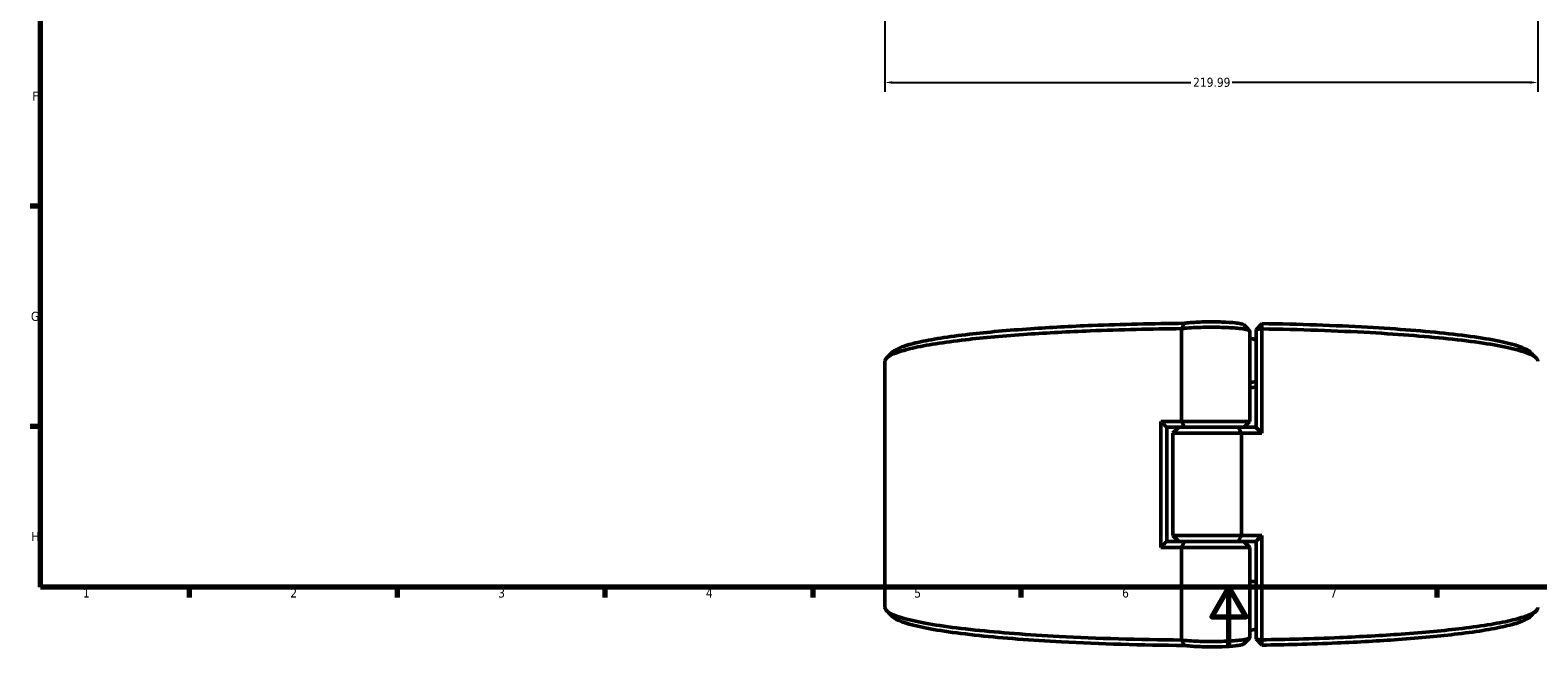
# Model space of a CAD drawing. Header units: millimetres. Extents: x 0 to 904, y 0 to 959.
# Tile 1 of 10: x 17 to 525, y 0 to 208. Entities that reach past the tile are written whole.
import ezdxf

# ---------------------------------------------------------------- set-up
doc = ezdxf.new("R2010")
doc.units = ezdxf.units.MM
for name, color, linetype, lineweight in [('Border (ANSI)', 7, 'Continuous', 70), ('Dimension (ANSI)', 7, 'Continuous', 25), ('Visible (ANSI)', 7, 'Continuous', 50)]:
    doc.layers.add(name, color=color, linetype=linetype, lineweight=lineweight)
doc.styles.add('Note Text (ANSI)', font='tahoma.ttf')
doc.dimstyles.new('Default - mm (ANSI)', dxfattribs={"dimtxt": 3.048, "dimasz": 2.5, "dimexe": 3.175, "dimexo": 1.6002, "dimgap": 0.8, "dimtad": 0, "dimtoh": 1, "dimrnd": 1e-08, "dimzin": 4, "dimdsep": 46, "dimtxsty": 'Note Text (ANSI)', "dimcen": 0.09, "dimdle": 10, "dimclrd": 256, "dimclre": 256, "dimclrt": 256, "dimadec": 1, "dimazin": 1, "dimtfac": 1, "dimtofl": 0, "dimtmove": 0, "dimatfit": 3, "dimfxl": 1, "dimtolj": 1, "dimtzin": 4, "dimlwd": -1, "dimlwe": -1, "dimarcsym": 0})

# ---------------------------------------------------------------- blocks, each defined once
blk = doc.blocks.new('Borders Default Border')
at = {"layer": 'Border (ANSI)'}
for p, q in [((20, 148.5), (16.55, 148.5)), ((20, 74.25), (16.55, 74.25)), ((70.08, 20), (70.08, 16.55)), ((140.17, 20), (140.17, 16.55)), ((210.25, 20), (210.25, 16.55)), ((280.33, 20), (280.33, 16.55)), ((350.42, 20), (350.42, 16.55)), ((490.58, 20), (490.58, 16.55))]:
    blk.add_line(p, q, dxfattribs=at)
at = {"layer": 'Border (ANSI)', "flags": 128}
for points in [[(20, 20), (20, 574), (821, 574), (821, 20), (20, 20)], [(420.5, 0), (420.5, 20), (414.73, 10), (426.27, 10), (420.5, 20)]]:
    blk.add_lwpolyline(points, dxfattribs=at)
at = {"layer": 'Border (ANSI)', "char_height": 3.05, "attachment_point": 7, "style": 'Note Text (ANSI)'}
for s, insert in [('F', (17.29, 184.1)), ('G', (16.81, 109.79)), ('H', (16.97, 35.6)), ('1', (34.35, 16.55)), ('2', (104.2, 16.55)), ('3', (174.26, 16.49)), ('4', (244.23, 16.55)), ('5', (314.48, 16.49)), ('6', (384.49, 16.49)), ('7', (454.6, 16.55))]:
    blk.add_mtext(s, dxfattribs=dict(at, insert=insert))
blk = doc.blocks.new('*D7')
at = {"layer": 'Defpoints', "color": 0, "transparency": 16777216}
for p in [(304.58, 326.48), (524.58, 327.54), (524.58, 190.23)]:
    blk.add_point(p, dxfattribs=at)
at = {"layer": 'Dimension (ANSI)', "transparency": 16777216}
for p, q in [((524.58, 325.94), (524.58, 187.06)), ((304.58, 324.88), (304.58, 187.06)), ((307.08, 190.23), (407.62, 190.23)), ((522.08, 190.23), (421.54, 190.23))]:
    blk.add_line(p, q, dxfattribs=at)
for points in [[(307.08, 190.65), (307.08, 189.82), (304.58, 190.23)], [(522.08, 190.65), (522.08, 189.82), (524.58, 190.23)]]:
    blk.add_solid(points, dxfattribs=at)
at = {"layer": 'Dimension (ANSI)', "transparency": 16777216, "insert": (408.42, 191.82), "char_height": 3.048, "attachment_point": 1, "style": 'Note Text (ANSI)'}
blk.add_mtext('\\A1;219.99', dxfattribs=at)

msp = doc.modelspace()

# ---------------------------------------------------------------- linework, layer by layer
at = {"layer": 'Visible (ANSI)'}
for p, q in [((404.465, 107.213), (404.465, 75.958)), ((429.632, 106.951), (431.632, 108.93)), ((431.611, 107.133), (429.632, 106.951)), ((429.632, 106.951), (429.632, 73.939)), ((431.611, 71.958), (431.611, 107.133)), ((427.532, 75.958), (427.532, 106.397)), ((304.582, 13.216), (304.582, 96.201)), ((397.554, 75.958), (397.554, 33.458)), ((397.554, 75.958), (404.465, 75.958)), ((399.532, 73.977), (399.532, 35.439)), ((405.537, 73.958), (399.532, 73.958)), ((403.632, 73.958), (401.632, 71.958)), ((424.699, 71.958), (401.632, 71.958)), ((401.632, 37.458), (401.632, 71.958)), ((404.465, 75.958), (427.532, 75.958)), ((423.628, 73.958), (405.537, 73.958)), ((405.537, 73.958), (423.628, 73.958)), ((423.628, 73.958), (429.632, 73.958)), ((431.611, 71.958), (424.699, 71.958)), ((424.699, 37.458), (424.699, 71.958)), ((425.532, 73.958), (427.532, 75.958)), ((401.632, 37.458), (424.699, 37.458)), ((403.632, 35.458), (401.632, 37.458)), ((424.699, 37.458), (431.611, 37.458)), ((431.611, 2.284), (431.611, 37.458)), ((404.465, 33.458), (397.554, 33.458)), ((399.532, 35.458), (405.537, 35.458)), ((427.532, 33.458), (404.465, 33.458)), ((404.465, 33.458), (404.465, 2.204)), ((405.537, 35.458), (423.628, 35.458)), ((423.628, 35.458), (405.537, 35.458)), ((429.632, 35.458), (423.628, 35.458)), ((425.532, 35.458), (427.532, 33.458)), ((427.532, 3.02), (427.532, 33.458)), ((429.632, 35.477), (429.632, 2.465)), ((429.632, 2.465), (431.611, 2.284)), ((431.632, 0.487), (429.632, 2.465))]:
    msp.add_line(p, q, dxfattribs=at)
for start, end in [(72.83658, 75.29031), (284.70969, 287.16342)]:
    msp.add_arc((414.582, 54.708), 51, start, end, dxfattribs=at)
for points, knots in [([(304.584, 96.201), (304.584, 96.623), (304.823, 97.045), (305.303, 97.464), (305.935, 98.016), (306.98, 98.563), (309.877, 99.635), (311.727, 100.16), (316.189, 101.177), (318.801, 101.668), (324.728, 102.605), (328.042, 103.051), (334.754, 103.826), (338.064, 104.162), (345.082, 104.789), (348.791, 105.08), (359.259, 105.797), (366.34, 106.176), (378.794, 106.678), (383.995, 106.843), (394.281, 107.088), (399.357, 107.172), (404.465, 107.219)], [1.5689782, 1.5689782, 1.5689782, 1.5689782, 1.6835247, 1.6835247, 1.6835247, 1.8342613, 1.8342613, 1.9849979, 1.9849979, 2.1357345, 2.1357345, 2.286471, 2.286471, 2.4145971, 2.4145971, 2.5427232, 2.5427232, 2.7605376, 2.7605376, 2.9091478, 2.9091478, 3.0493207, 3.0493207, 3.0493207, 3.0493207]), ([(405.54, 109.028), (400.209, 108.983), (394.912, 108.898), (384.5, 108.65), (379.386, 108.487), (367.142, 107.994), (360.182, 107.621), (349.896, 106.916), (346.253, 106.63), (339.36, 106.014), (336.11, 105.683), (329.523, 104.922), (326.271, 104.483), (320.46, 103.562), (317.901, 103.079), (313.532, 102.081), (311.723, 101.565), (308.896, 100.511), (307.879, 99.974), (307.268, 99.432), (307.217, 99.387), (307.169, 99.342), (307.124, 99.296)], [-3.057758, -3.057758, -3.057758, -3.057758, -2.9091478, -2.9091478, -2.7605376, -2.7605376, -2.5427232, -2.5427232, -2.4145971, -2.4145971, -2.286471, -2.286471, -2.1357345, -2.1357345, -1.9849979, -1.9849979, -1.8342613, -1.8342613, -1.6835247, -1.6835247, -1.6835247, -1.6709535, -1.6709535, -1.6709535, -1.6709535]), ([(404.465, 107.213), (405.025, 107.284), (405.657, 107.349), (408.149, 107.558), (410.351, 107.658), (414.719, 107.725), (416.861, 107.705), (420.772, 107.566), (422.546, 107.45), (424.85, 107.204), (425.598, 107.096), (426.173, 106.979), (426.749, 106.862), (427.152, 106.737), (427.475, 106.538), (427.531, 106.467), (427.531, 106.397)], [-4.0504507, -4.0504507, -4.0504507, -4.0504507, -3.8407027, -3.8407027, -3.2936987, -3.2936987, -2.8015791, -2.8015791, -2.3200674, -2.3200674, -2.0191226, -2.0191226, -2.0191226, -1.7181778, -1.7181778, -1.5553537, -1.5553537, -1.5553537, -1.5553537]), ([(405.54, 109.028), (405.356, 108.728), (405.175, 108.427), (404.821, 107.825), (404.646, 107.522), (404.474, 107.219)], [-0.28321923, -0.28321923, -0.28321923, -0.28321923, -0.14163621, -0.14163621, 0, 0, 0, 0]), ([(425.477, 108.517), (425.46, 108.534), (425.439, 108.551), (425.252, 108.678), (424.925, 108.785), (424.449, 108.885), (423.972, 108.984), (423.345, 109.076), (421.399, 109.287), (419.887, 109.386), (416.539, 109.505), (414.699, 109.523), (410.953, 109.465), (409.068, 109.379), (406.777, 109.186), (406.102, 109.111), (405.54, 109.028)], [1.6708864, 1.6708864, 1.6708864, 1.6708864, 1.7181778, 1.7181778, 2.0191226, 2.0191226, 2.0191226, 2.3200674, 2.3200674, 2.8015791, 2.8015791, 3.2936987, 3.2936987, 3.8407027, 3.8407027, 4.113669, 4.113669, 4.113669, 4.113669]), ([(431.611, 107.133), (431.615, 107.432), (431.618, 107.732), (431.625, 108.331), (431.629, 108.63), (431.632, 108.93)], [-0.27027253, -0.27027253, -0.27027253, -0.27027253, -0.13514386, -0.13514386, 0, 0, 0, 0]), ([(431.611, 107.133), (444.38, 106.931), (456.791, 106.501), (478.454, 105.287), (487.879, 104.536), (504.416, 102.71), (511.321, 101.617), (520.417, 99.413), (523.102, 98.322), (524.118, 97.216), (524.427, 96.879), (524.582, 96.54), (524.582, 96.201)], [0.1557141, 0.1557141, 0.1557141, 0.1557141, 0.5088597, 0.5088597, 0.8329778, 0.8329778, 1.1791536, 1.1791536, 1.4806404, 1.4806404, 1.4806404, 1.5726145, 1.5726145, 1.5726145, 1.5726145]), ([(522.041, 99.296), (520.991, 100.346), (518.41, 101.38), (509.646, 103.512), (502.876, 104.586), (486.643, 106.381), (477.384, 107.12), (456.181, 108.308), (444.084, 108.73), (431.632, 108.93)], [-1.4706391, -1.4706391, -1.4706391, -1.4706391, -1.1791536, -1.1791536, -0.8329778, -0.8329778, -0.5088597, -0.5088597, -0.1585481, -0.1585481, -0.1585481, -0.1585481]), ([(404.465, 2.197), (390.106, 2.331), (376.015, 2.752), (352.763, 3.987), (343.173, 4.717), (326.231, 6.504), (319.082, 7.581), (309.496, 9.764), (306.566, 10.849), (305.303, 11.952), (304.823, 12.372), (304.583, 12.794), (304.582, 13.216)], [-3.0493207, -3.0493207, -3.0493207, -3.0493207, -2.6553113, -2.6553113, -2.3311953, -2.3311953, -1.9849979, -1.9849979, -1.6835247, -1.6835247, -1.6835247, -1.5689782, -1.5689782, -1.5689782, -1.5689782]), ([(524.581, 13.216), (524.581, 12.877), (524.427, 12.538), (524.118, 12.2), (523.61, 11.647), (522.687, 11.098), (520.032, 10.02), (518.3, 9.49), (514.066, 8.464), (511.564, 7.967), (505.849, 7.017), (502.635, 6.563), (496.098, 5.773), (492.864, 5.43), (485.987, 4.787), (482.344, 4.488), (472.038, 3.747), (465.043, 3.352), (453.224, 2.845), (448.613, 2.682), (439.869, 2.439), (435.758, 2.349), (431.611, 2.284)], [-1.5726145, -1.5726145, -1.5726145, -1.5726145, -1.4806404, -1.4806404, -1.4806404, -1.329897, -1.329897, -1.1791536, -1.1791536, -1.0284101, -1.0284101, -0.8776667, -0.8776667, -0.7495348, -0.7495348, -0.6214029, -0.6214029, -0.4035786, -0.4035786, -0.2704136, -0.2704136, -0.1557141, -0.1557141, -0.1557141, -0.1557141]), ([(307.124, 10.12), (307.169, 10.075), (307.217, 10.03), (307.268, 9.985), (308.489, 8.9), (311.348, 7.835), (320.733, 5.69), (327.743, 4.631), (344.375, 2.874), (353.798, 2.157), (376.921, 0.928), (391.104, 0.51), (405.54, 0.389)], [1.6709535, 1.6709535, 1.6709535, 1.6709535, 1.6835247, 1.6835247, 1.6835247, 1.9849979, 1.9849979, 2.3311953, 2.3311953, 2.6553113, 2.6553113, 3.057758, 3.057758, 3.057758, 3.057758]), ([(431.632, 0.487), (435.609, 0.55), (439.549, 0.637), (448.049, 0.874), (452.583, 1.033), (464.203, 1.532), (471.078, 1.921), (481.204, 2.649), (484.782, 2.943), (491.536, 3.575), (494.711, 3.913), (501.126, 4.689), (504.278, 5.135), (509.881, 6.069), (512.332, 6.558), (516.475, 7.566), (518.168, 8.086), (520.672, 9.11), (521.534, 9.613), (522.041, 10.12)], [0.1585481, 0.1585481, 0.1585481, 0.1585481, 0.2704136, 0.2704136, 0.4035786, 0.4035786, 0.6214029, 0.6214029, 0.7495348, 0.7495348, 0.8776667, 0.8776667, 1.0284101, 1.0284101, 1.1791536, 1.1791536, 1.329897, 1.329897, 1.4706391, 1.4706391, 1.4706391, 1.4706391]), ([(427.531, 3.02), (427.531, 2.949), (427.475, 2.879), (427.152, 2.68), (426.749, 2.554), (426.173, 2.437), (425.598, 2.321), (424.85, 2.212), (422.546, 1.967), (420.772, 1.85), (416.861, 1.711), (414.719, 1.691), (410.351, 1.758), (408.149, 1.858), (405.657, 2.067), (405.025, 2.132), (404.465, 2.204)], [1.5553537, 1.5553537, 1.5553537, 1.5553537, 1.7181778, 1.7181778, 2.0191226, 2.0191226, 2.0191226, 2.3200674, 2.3200674, 2.8015791, 2.8015791, 3.2936987, 3.2936987, 3.8407027, 3.8407027, 4.0504507, 4.0504507, 4.0504507, 4.0504507]), ([(404.474, 2.197), (404.645, 1.896), (404.819, 1.595), (405.173, 0.993), (405.355, 0.69), (405.54, 0.389)], [-0.28323159, -0.28323159, -0.28323159, -0.28323159, -0.14242531, -0.14242531, 0, 0, 0, 0]), ([(405.54, 0.389), (406.102, 0.306), (406.777, 0.231), (409.068, 0.037), (410.953, -0.049), (414.699, -0.106), (416.539, -0.089), (419.887, 0.03), (421.399, 0.13), (423.345, 0.34), (423.972, 0.432), (424.449, 0.532), (424.925, 0.632), (425.252, 0.738), (425.439, 0.865), (425.46, 0.882), (425.477, 0.9)], [-4.113669, -4.113669, -4.113669, -4.113669, -3.8407027, -3.8407027, -3.2936987, -3.2936987, -2.8015791, -2.8015791, -2.3200674, -2.3200674, -2.0191226, -2.0191226, -2.0191226, -1.7181778, -1.7181778, -1.6708864, -1.6708864, -1.6708864, -1.6708864]), ([(431.632, 0.487), (431.629, 0.786), (431.625, 1.086), (431.618, 1.685), (431.615, 1.984), (431.611, 2.284)], [-0.27027244, -0.27027244, -0.27027244, -0.27027244, -0.13512845, -0.13512845, 0, 0, 0, 0])]:
    msp.add_open_spline(points, degree=3, knots=knots, dxfattribs=at)
for points in [[(404.474, 107.219), (404.471, 107.217), (404.468, 107.215), (404.465, 107.213)], [(404.474, 107.219), (404.471, 107.219), (404.468, 107.219), (404.465, 107.219)], [(425.477, 108.517), (426.14, 107.853), (426.804, 107.19), (427.467, 106.527)], [(305.134, 97.307), (305.797, 97.97), (306.461, 98.633), (307.124, 99.296)], [(522.041, 99.296), (522.704, 98.633), (523.367, 97.97), (524.031, 97.307)], [(429.632, 89.243), (428.934, 89.231), (428.234, 89.22), (427.532, 89.21)], [(427.532, 87.412), (428.234, 87.422), (428.934, 87.434), (429.632, 87.446)], [(399.532, 73.977), (398.871, 74.635), (398.212, 75.295), (397.554, 75.958)], [(404.465, 75.958), (404.81, 75.29), (405.168, 74.619), (405.537, 73.958)], [(423.628, 73.958), (423.997, 73.297), (424.355, 72.626), (424.699, 71.958)], [(429.632, 73.939), (430.293, 73.282), (430.953, 72.621), (431.611, 71.958)], [(423.628, 35.458), (423.997, 36.119), (424.355, 36.79), (424.699, 37.458)], [(431.611, 37.458), (430.953, 36.795), (430.293, 36.135), (429.632, 35.477)], [(399.532, 35.439), (398.871, 34.782), (398.212, 34.121), (397.554, 33.458)], [(405.537, 35.458), (405.168, 34.797), (404.81, 34.126), (404.465, 33.458)], [(429.632, 21.971), (428.934, 21.983), (428.234, 21.994), (427.532, 22.005)], [(427.532, 20.207), (428.234, 20.196), (428.934, 20.185), (429.632, 20.174)], [(307.124, 10.12), (306.461, 10.783), (305.797, 11.447), (305.134, 12.11)], [(524.031, 12.11), (523.367, 11.447), (522.704, 10.783), (522.041, 10.12)], [(404.465, 2.204), (404.468, 2.201), (404.471, 2.199), (404.474, 2.197)], [(404.465, 2.197), (404.468, 2.197), (404.471, 2.197), (404.474, 2.197)], [(427.467, 2.889), (426.804, 2.226), (426.14, 1.563), (425.477, 0.9)]]:
    msp.add_open_spline(points, degree=3, dxfattribs=at)

# ---------------------------------------------------------------- block references
msp.add_blockref('Borders Default Border', (0, 0))

# ---------------------------------------------------------------- dimensions: what is measured, and where the dimension line sits
at = {"layer": 'Dimension (ANSI)'}
dim = msp.add_linear_dim(base=(524.5773, 190.2335), p1=(304.5824, 326.4799), p2=(524.5773, 327.5392), angle=180, dimstyle='Default - mm (ANSI)', override={"dimgap": 0.8, "dimtoh": 0, "dimdec": 2, "dimtol": 0, "dimlim": 0, "dimtp": 0, "dimtm": 0, "dimtdec": 2, "dimatfit": 1}, dxfattribs=at)
dim.commit()
dim.dimension.update_dxf_attribs({"geometry": '*D7', "text_midpoint": (414.5824, 190.2335), "dimtype": 160})

doc.saveas('drawing.dxf')
